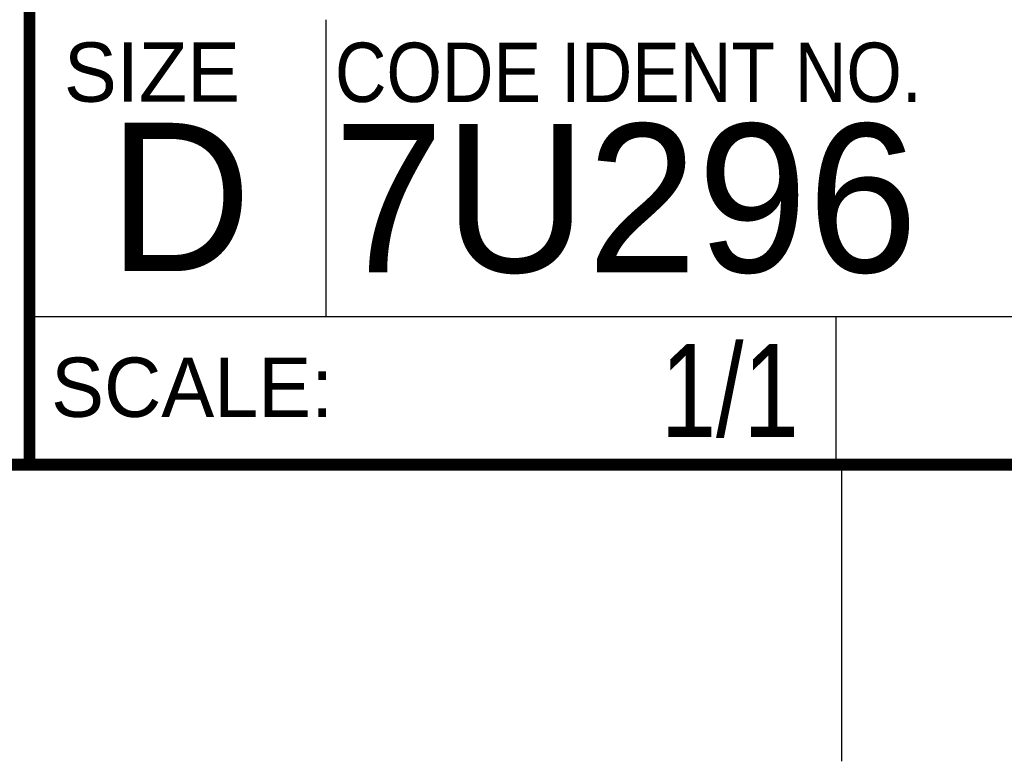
# Model space of a CAD drawing. Header units: inches. Extents: x 0 to 34, y 0 to 22.
# Tile 14 of 28: x 28.4 to 30, y 0 to 1.3. Entities that reach past the tile are written whole.
import ezdxf

# ---------------------------------------------------------------- set-up
doc = ezdxf.new("R2010")
doc.units = ezdxf.units.IN
doc.header["$LTSCALE"] = 1.87
doc.header["$MEASUREMENT"] = 0
doc.layers.get('0').update_dxf_attribs({"linetype": 'CONTINUOUS'})
doc.layers.add('DETAIL', color=7, linetype='CONTINUOUS')
doc.styles.get("Standard").update_dxf_attribs({"font": 'txt', "width": 0.8})
doc.styles.add('TEXTSTYLE_2', font='txt')
doc.styles.add('TEXTSTYLE_3', font='txt', dxfattribs={"width": 0.9})

msp = doc.modelspace()

# ---------------------------------------------------------------- linework, layer by layer
at = {"color": 2, "linetype": 'Continuous'}
for p, q in [((28.88, 0.75), (28.88, 1.25)), ((28.3795, 0.75), (29.7395, 0.75)), ((28.3795, 0.75), (28.3795, 0.5)), ((28.38, 0.75), (33.5, 0.75)), ((29.7395, 0.75), (29.7395, 0.5)), ((28.3795, 0.5), (29.7395, 0.5)), ((29.75, 0), (29.75, 0.5))]:
    msp.add_line(p, q, dxfattribs=at)
at = {"color": 7, "linetype": 'Continuous', "const_width": 0.02}
for points in [[(28.38, 3), (28.38, 0.5)], [(0.5, 0.5), (33.5, 0.5)]]:
    msp.add_lwpolyline(points, dxfattribs=at)

# ---------------------------------------------------------------- texts
at = {"color": 2, "linetype": 'Continuous', "char_height": 0.1, "attachment_point": 1, "line_spacing_factor": 0.9}
for s, insert, width, style in [('SIZE', (28.4379, 1.2118), 0.4, 'TEXTSTYLE_2'), ('CODE IDENT NO.', (28.8949, 1.2115), 1.26, 'TEXTSTYLE_3'), ('SCALE:', (28.4164, 0.6806), 0.6, 'TEXTSTYLE_2')]:
    msp.add_mtext(s, dxfattribs=dict(at, insert=insert, width=width, style=style))
at = {"color": 7, "linetype": 'Continuous', "char_height": 0.25, "attachment_point": 1, "line_spacing_factor": 0.9, "style": 'TEXTSTYLE_2'}
for s, insert, width in [('D  ', (28.5128, 1.0764), 0.75), ('7U296', (28.8928, 1.0745), 1.25)]:
    msp.add_mtext(s, dxfattribs=dict(at, insert=insert, width=width))
at = {"layer": 'DETAIL', "color": 7, "linetype": 'Continuous', "insert": (29.677, 0.7032), "char_height": 0.15625, "width": 0.375, "attachment_point": 3, "line_spacing_factor": 0.9}
msp.add_mtext('1/1', dxfattribs=at)

doc.saveas('drawing.dxf')
